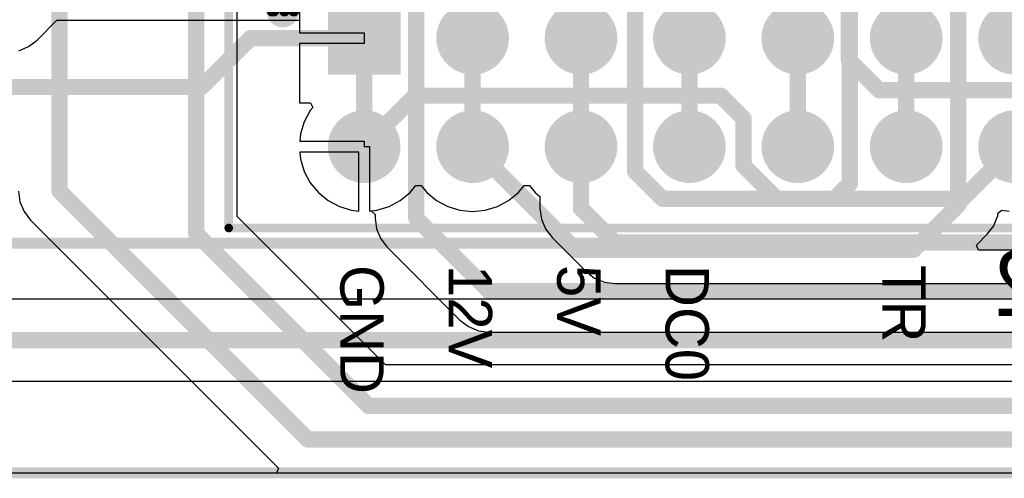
# Model space of a CAD drawing. Extents: x 2 to 5.35, y 2.27 to 3.73.
# Tile 5 of 14: x 3.07 to 3.98, y 2.27 to 2.69. Entities that reach past the tile are written whole.
import ezdxf

# ---------------------------------------------------------------- set-up
doc = ezdxf.new("R2010")
doc.units = 0
doc.layers.get('0').update_dxf_attribs({"linetype": 'CONTINUOUS'})
for name, color, linetype in [('BOTTOMLAYER', 5, 'CONTINUOUS'), ('BOTTOMOVERLAY', 54, 'CONTINUOUS'), ('BOTTOMSOLDER', 6, 'CONTINUOUS'), ('MULTILAYER', 9, 'CONTINUOUS'), ('TOPLAYER', 1, 'CONTINUOUS'), ('TOPOVERLAY', 2, 'CONTINUOUS'), ('TOPSOLDER', 216, 'CONTINUOUS')]:
    doc.layers.add(name, color=color, linetype=linetype)

# ---------------------------------------------------------------- blocks, each defined once
blk = doc.blocks.new('SIP7_2_B_17')
at = {"layer": 'BOTTOMLAYER', "const_width": 0.029528}
for points in [[(0.085236, 0, 1), (0.114764, 0, 1)], [(0.185236, 0, 1), (0.214764, 0, 1)], [(0.285236, 0, 1), (0.314764, 0, 1)], [(0.385236, 0, 1), (0.414764, 0, 1)], [(0.485236, 0, 1), (0.514764, 0, 1)], [(0.585236, 0, 1), (0.614764, 0, 1)], [(-0.014764, -0.1, 1), (0.014764, -0.1, 1)], [(0.085236, -0.1, 1), (0.114764, -0.1, 1)], [(0.185236, -0.1, 1), (0.214764, -0.1, 1)], [(0.285236, -0.1, 1), (0.314764, -0.1, 1)], [(0.385236, -0.1, 1), (0.414764, -0.1, 1)], [(0.485236, -0.1, 1), (0.514764, -0.1, 1)], [(0.585236, -0.1, 1), (0.614764, -0.1, 1)]]:
    blk.add_lwpolyline(points, format="xyb", close=True, dxfattribs=at)
at = {"layer": 'BOTTOMLAYER'}
blk.add_solid([(-0.029528, -0.029528), (0.029528, -0.029528), (-0.029528, 0.029528), (0.029528, 0.029528)], dxfattribs=at)
at = {"layer": 'BOTTOMOVERLAY'}
for points, const_width in [([(-0.126969, 0.075, 1), (-0.123032, 0.075, 1)], 0.003937), ([(-0.126969, 0.075, 1), (-0.123032, 0.075, 1)], 0.003937), ([(0.723032, 0.075, 1), (0.726969, 0.075, 1)], 0.003937), ([(0.723032, 0.075, 1), (0.726969, 0.075, 1)], 0.003937), ([(-0.065, 0.025, 1), (-0.085, 0.025, 1)], 0.01), ([(-0.0875, 0.025, 1), (-0.0825, 0.025, 1)], 0.005), ([(-0.073543, 0.025, 1), (-0.083386, 0.025, 1)], 0.01), ([(-0.085886, 0.025, 1), (-0.080886, 0.025, 1)], 0.005), ([(-0.076043, 0.025, 1), (-0.071043, 0.025, 1)], 0.005), ([(-0.0675, 0.025, 1), (-0.0625, 0.025, 1)], 0.005), ([(-0.126969, -0.175, 1), (-0.123032, -0.175, 1)], 0.003937), ([(-0.126969, -0.175, 1), (-0.123032, -0.175, 1)], 0.003937), ([(0.723032, -0.175, 1), (0.726969, -0.175, 1)], 0.003937), ([(0.723032, -0.175, 1), (0.726969, -0.175, 1)], 0.003937)]:
    blk.add_lwpolyline(points, format="xyb", close=True, dxfattribs=dict(at, const_width=const_width))
at = {"layer": 'BOTTOMOVERLAY', "const_width": 0.007874}
for points in [[(-0.125, -0.175), (-0.125, 0.075)], [(-0.125, 0.075), (0.725, 0.075)], [(0.725, -0.175), (0.725, 0.075)], [(-0.125, -0.175), (0.725, -0.175)]]:
    blk.add_lwpolyline(points, dxfattribs=at)
at = {"layer": 'BOTTOMSOLDER', "const_width": 0.033528}
for points in [[(0.083236, 0, 1), (0.116764, 0, 1)], [(0.183236, 0, 1), (0.216764, 0, 1)], [(0.283236, 0, 1), (0.316764, 0, 1)], [(0.383236, 0, 1), (0.416764, 0, 1)], [(0.483236, 0, 1), (0.516764, 0, 1)], [(0.583236, 0, 1), (0.616764, 0, 1)], [(-0.016764, -0.1, 1), (0.016764, -0.1, 1)], [(0.083236, -0.1, 1), (0.116764, -0.1, 1)], [(0.183236, -0.1, 1), (0.216764, -0.1, 1)], [(0.283236, -0.1, 1), (0.316764, -0.1, 1)], [(0.383236, -0.1, 1), (0.416764, -0.1, 1)], [(0.483236, -0.1, 1), (0.516764, -0.1, 1)], [(0.583236, -0.1, 1), (0.616764, -0.1, 1)]]:
    blk.add_lwpolyline(points, format="xyb", close=True, dxfattribs=at)
at = {"layer": 'BOTTOMSOLDER'}
blk.add_solid([(-0.033528, -0.033528), (0.033528, -0.033528), (-0.033528, 0.033528), (0.033528, 0.033528)], dxfattribs=at)
at = {"layer": 'MULTILAYER', "const_width": 0.029528}
for points in [[(0.085236, 0, 1), (0.114764, 0, 1)], [(0.185236, 0, 1), (0.214764, 0, 1)], [(0.285236, 0, 1), (0.314764, 0, 1)], [(0.385236, 0, 1), (0.414764, 0, 1)], [(0.485236, 0, 1), (0.514764, 0, 1)], [(0.585236, 0, 1), (0.614764, 0, 1)], [(-0.014764, -0.1, 1), (0.014764, -0.1, 1)], [(0.085236, -0.1, 1), (0.114764, -0.1, 1)], [(0.185236, -0.1, 1), (0.214764, -0.1, 1)], [(0.285236, -0.1, 1), (0.314764, -0.1, 1)], [(0.385236, -0.1, 1), (0.414764, -0.1, 1)], [(0.485236, -0.1, 1), (0.514764, -0.1, 1)], [(0.585236, -0.1, 1), (0.614764, -0.1, 1)]]:
    blk.add_lwpolyline(points, format="xyb", close=True, dxfattribs=at)
at = {"layer": 'MULTILAYER'}
blk.add_solid([(-0.029528, -0.029528), (0.029528, -0.029528), (-0.029528, 0.029528), (0.029528, 0.029528)], dxfattribs=at)
at = {"layer": 'TOPLAYER', "const_width": 0.029528}
for points in [[(0.085236, 0, 1), (0.114764, 0, 1)], [(0.185236, 0, 1), (0.214764, 0, 1)], [(0.285236, 0, 1), (0.314764, 0, 1)], [(0.385236, 0, 1), (0.414764, 0, 1)], [(0.485236, 0, 1), (0.514764, 0, 1)], [(0.585236, 0, 1), (0.614764, 0, 1)], [(-0.014764, -0.1, 1), (0.014764, -0.1, 1)], [(0.085236, -0.1, 1), (0.114764, -0.1, 1)], [(0.185236, -0.1, 1), (0.214764, -0.1, 1)], [(0.285236, -0.1, 1), (0.314764, -0.1, 1)], [(0.385236, -0.1, 1), (0.414764, -0.1, 1)], [(0.485236, -0.1, 1), (0.514764, -0.1, 1)], [(0.585236, -0.1, 1), (0.614764, -0.1, 1)]]:
    blk.add_lwpolyline(points, format="xyb", close=True, dxfattribs=at)
at = {"layer": 'TOPLAYER'}
blk.add_solid([(-0.029528, -0.029528), (0.029528, -0.029528), (-0.029528, 0.029528), (0.029528, 0.029528)], dxfattribs=at)
at = {"layer": 'TOPSOLDER', "const_width": 0.033528}
for points in [[(0.083236, 0, 1), (0.116764, 0, 1)], [(0.183236, 0, 1), (0.216764, 0, 1)], [(0.283236, 0, 1), (0.316764, 0, 1)], [(0.383236, 0, 1), (0.416764, 0, 1)], [(0.483236, 0, 1), (0.516764, 0, 1)], [(0.583236, 0, 1), (0.616764, 0, 1)], [(-0.016764, -0.1, 1), (0.016764, -0.1, 1)], [(0.083236, -0.1, 1), (0.116764, -0.1, 1)], [(0.183236, -0.1, 1), (0.216764, -0.1, 1)], [(0.283236, -0.1, 1), (0.316764, -0.1, 1)], [(0.383236, -0.1, 1), (0.416764, -0.1, 1)], [(0.483236, -0.1, 1), (0.516764, -0.1, 1)], [(0.583236, -0.1, 1), (0.616764, -0.1, 1)]]:
    blk.add_lwpolyline(points, format="xyb", close=True, dxfattribs=at)
at = {"layer": 'TOPSOLDER'}
blk.add_solid([(-0.033528, -0.033528), (0.033528, -0.033528), (-0.033528, 0.033528), (0.033528, 0.033528)], dxfattribs=at)

msp = doc.modelspace()

# ---------------------------------------------------------------- linework, layer by layer
at = {"layer": 'BOTTOMLAYER'}
for p, q in [((3.083277, 2.672255), (3.101583, 2.69056)), ((3.101583, 2.69056), (3.325473, 2.69056)), ((3.325473, 2.69056), (3.325473, 2.679)), ((3.075444, 2.666244), (3.083277, 2.672255)), ((3.325473, 2.679), (3.38501, 2.679)), ((3.38501, 2.679), (3.38501, 2.669)), ((3.066321, 2.662465), (3.075444, 2.666244)), ((3.38501, 2.669), (3.325473, 2.669)), ((3.325473, 2.669), (3.325473, 2.614473)), ((3.325473, 2.614473), (3.33536, 2.614473)), ((3.335265, 2.607232), (3.329738, 2.59689)), ((3.337498, 2.609952), (3.335265, 2.607232)), ((3.33536, 2.614473), (3.337498, 2.609952)), ((3.329738, 2.59689), (3.326334, 2.585669)), ((3.326334, 2.585669), (3.325677, 2.579)), ((3.325677, 2.579), (3.38501, 2.579)), ((3.38501, 2.579), (3.38501, 2.57401)), ((3.38501, 2.57401), (3.39, 2.57401)), ((3.39, 2.57401), (3.39, 2.514677)), ((3.38, 2.569), (3.325677, 2.569)), ((3.325677, 2.569), (3.326334, 2.562331)), ((3.326334, 2.562331), (3.329738, 2.55111)), ((3.38, 2.514677), (3.38, 2.569)), ((3.329738, 2.55111), (3.335265, 2.540768)), ((3.335265, 2.540768), (3.342704, 2.531704)), ((3.427296, 2.531704), (3.4325, 2.538045)), ((3.4325, 2.538045), (3.4375, 2.538045)), ((3.4375, 2.538045), (3.442704, 2.531704)), ((3.527296, 2.531704), (3.5325, 2.538045)), ((3.5325, 2.538045), (3.5375, 2.538045)), ((3.5375, 2.538045), (3.542704, 2.531704)), ((3.342704, 2.531704), (3.351768, 2.524265)), ((3.418232, 2.524265), (3.427296, 2.531704)), ((3.442704, 2.531704), (3.451768, 2.524265)), ((3.518232, 2.524265), (3.527296, 2.531704)), ((3.542704, 2.531704), (3.547176, 2.528034)), ((3.547176, 2.528034), (3.547176, 2.517)), ((3.351768, 2.524265), (3.36211, 2.518738)), ((3.36211, 2.518738), (3.373331, 2.515334)), ((3.396669, 2.515334), (3.40789, 2.518738)), ((3.40789, 2.518738), (3.418232, 2.524265)), ((3.451768, 2.524265), (3.46211, 2.518738)), ((3.46211, 2.518738), (3.473331, 2.515334)), ((3.496669, 2.515334), (3.50789, 2.518738)), ((3.50789, 2.518738), (3.518232, 2.524265)), ((3.547176, 2.517), (3.547176, 2.517)), ((3.547176, 2.517), (3.547176, 2.517)), ((3.547176, 2.517), (3.548465, 2.50721)), ((3.373331, 2.515334), (3.38, 2.514677)), ((3.39, 2.514677), (3.396669, 2.515334)), ((3.473331, 2.515334), (3.485, 2.514184)), ((3.485, 2.514184), (3.496669, 2.515334)), ((3.548465, 2.50721), (3.552244, 2.498088)), ((3.552244, 2.498088), (3.558255, 2.490255)), ((3.558255, 2.490255), (3.589733, 2.458777)), ((3.589733, 2.458777), (3.597566, 2.452766)), ((3.597566, 2.452766), (3.606689, 2.448987)), ((3.606689, 2.448987), (3.616478, 2.447698)), ((3.616478, 2.447698), (4.126697, 2.447698)), ((4.128697, 2.433346), (2.311145, 2.433346)), ((2.295478, 2.357698), (4.128697, 2.357698)), ((5.35, 2.273), (2.004, 2.273))]:
    msp.add_line(p, q, dxfattribs=at)
at = {"layer": 'BOTTOMLAYER', "const_width": 0.015}
for points in [[(3.685, 2.674), (3.685, 2.729)], [(3.832028, 2.653972), (3.832028, 2.733972)], [(3.585, 2.674), (3.585, 2.711)], [(3.235, 2.629), (3.28, 2.674)], [(3.28, 2.674), (3.385, 2.674)], [(3.832028, 2.653972), (3.86, 2.626)], [(3.008, 2.629), (3.235, 2.629)], [(3.385, 2.574), (3.432028, 2.621028)], [(3.432028, 2.621028), (3.713972, 2.621028)], [(3.713972, 2.621028), (3.735, 2.6)], [(3.86, 2.626), (4.0455, 2.626)], [(3.735, 2.5565), (3.735, 2.6)], [(3.585, 2.517), (3.585, 2.574)], [(3.937, 2.526), (3.985, 2.574)], [(3.735, 2.5565), (3.7655, 2.526)], [(3.7655, 2.526), (3.937, 2.526)], [(3.585, 2.517), (3.616478, 2.485522)], [(3.616478, 2.485522), (4.167, 2.485522)], [(2.295478, 2.395522), (4.169, 2.395522)]]:
    msp.add_lwpolyline(points, dxfattribs=at)
at = {"layer": 'BOTTOMLAYER', "const_width": 0.0075}
for points in [[(3.27625, 2.674, 1), (3.28375, 2.674, 1)], [(3.27625, 2.674, 1), (3.28375, 2.674, 1)], [(3.38125, 2.674, 1), (3.38875, 2.674, 1)], [(3.58125, 2.674, 1), (3.58875, 2.674, 1)], [(3.68125, 2.674, 1), (3.68875, 2.674, 1)], [(3.828278, 2.653972, 1), (3.835778, 2.653972, 1)], [(3.828278, 2.653972, 1), (3.835778, 2.653972, 1)], [(3.23125, 2.629, 1), (3.23875, 2.629, 1)], [(3.23125, 2.629, 1), (3.23875, 2.629, 1)], [(3.428278, 2.621028, 1), (3.435778, 2.621028, 1)], [(3.428278, 2.621028, 1), (3.435778, 2.621028, 1)], [(3.710222, 2.621028, 1), (3.717722, 2.621028, 1)], [(3.710222, 2.621028, 1), (3.717722, 2.621028, 1)], [(3.85625, 2.626, 1), (3.86375, 2.626, 1)], [(3.85625, 2.626, 1), (3.86375, 2.626, 1)], [(3.73125, 2.6, 1), (3.73875, 2.6, 1)], [(3.73125, 2.6, 1), (3.73875, 2.6, 1)], [(3.38125, 2.574, 1), (3.38875, 2.574, 1)], [(3.58125, 2.574, 1), (3.58875, 2.574, 1)], [(3.73125, 2.5565, 1), (3.73875, 2.5565, 1)], [(3.73125, 2.5565, 1), (3.73875, 2.5565, 1)], [(3.76175, 2.526, 1), (3.76925, 2.526, 1)], [(3.76175, 2.526, 1), (3.76925, 2.526, 1)], [(3.93325, 2.526, 1), (3.94075, 2.526, 1)], [(3.93325, 2.526, 1), (3.94075, 2.526, 1)], [(3.58125, 2.517, 1), (3.58875, 2.517, 1)], [(3.58125, 2.517, 1), (3.58875, 2.517, 1)], [(3.612728, 2.485522, 1), (3.620228, 2.485522, 1)], [(3.612728, 2.485522, 1), (3.620228, 2.485522, 1)]]:
    msp.add_lwpolyline(points, format="xyb", close=True, dxfattribs=at)
at = {"layer": 'TOPLAYER'}
for p, q in [((3.267824, 2.509667), (3.267824, 2.849697)), ((3.325473, 2.733528), (3.325473, 2.679)), ((3.325473, 2.679), (3.38501, 2.679)), ((3.38501, 2.679), (3.38501, 2.669)), ((3.38501, 2.669), (3.325473, 2.669)), ((3.325473, 2.669), (3.325473, 2.614473)), ((3.325473, 2.614473), (3.33536, 2.614473)), ((3.335265, 2.607232), (3.329738, 2.59689)), ((3.337498, 2.609952), (3.335265, 2.607232)), ((3.33536, 2.614473), (3.337498, 2.609952)), ((3.329738, 2.59689), (3.326334, 2.585669)), ((3.326334, 2.585669), (3.325677, 2.579)), ((3.325677, 2.579), (3.38501, 2.579)), ((3.38501, 2.579), (3.38501, 2.57401)), ((3.38501, 2.57401), (3.39, 2.57401)), ((3.39, 2.57401), (3.39, 2.514677)), ((3.38, 2.569), (3.325677, 2.569)), ((3.325677, 2.569), (3.326334, 2.562331)), ((3.326334, 2.562331), (3.329738, 2.55111)), ((3.38, 2.514677), (3.38, 2.569)), ((3.329738, 2.55111), (3.335265, 2.540768)), ((3.335265, 2.540768), (3.342704, 2.531704)), ((3.066176, 2.533), (3.067465, 2.52321)), ((3.342704, 2.531704), (3.351768, 2.524265)), ((3.067465, 2.52321), (3.071244, 2.514088)), ((3.351768, 2.524265), (3.36211, 2.518738)), ((3.36211, 2.518738), (3.373331, 2.515334)), ((3.071244, 2.514088), (3.077255, 2.506255)), ((3.404667, 2.372824), (3.267824, 2.509667)), ((3.373331, 2.515334), (3.38, 2.514677)), ((3.39, 2.514677), (3.391472, 2.514822)), ((3.391472, 2.514822), (3.395176, 2.511464)), ((3.395176, 2.511464), (3.395176, 2.508)), ((3.395176, 2.508), (3.396465, 2.49821)), ((3.965756, 2.501088), (3.968428, 2.507539)), ((3.968428, 2.507539), (3.969535, 2.51021)), ((3.969535, 2.51021), (3.96992, 2.513135)), ((3.96992, 2.513135), (3.973331, 2.515334)), ((3.973331, 2.515334), (3.98, 2.514677)), ((3.077255, 2.506255), (3.30589, 2.277619)), ((3.396465, 2.49821), (3.400244, 2.489088)), ((3.959745, 2.493255), (3.965756, 2.501088)), ((3.400244, 2.489088), (3.406255, 2.481255)), ((3.94982, 2.483329), (3.959745, 2.493255)), ((3.406255, 2.481255), (3.473369, 2.414141)), ((3.951733, 2.47871), (3.94982, 2.483329)), ((4.108631, 2.47871), (3.951733, 2.47871)), ((3.473369, 2.414141), (3.481202, 2.40813)), ((3.481202, 2.40813), (3.490324, 2.404351)), ((3.490324, 2.404351), (3.500114, 2.403062)), ((3.500114, 2.403062), (4.110726, 2.403062)), ((4.11437, 2.372824), (3.404667, 2.372824)), ((3.303977, 2.273), (2.004, 2.273)), ((3.30589, 2.277619), (3.303977, 2.273))]:
    msp.add_line(p, q, dxfattribs=at)
at = {"layer": 'TOPLAYER', "const_width": 0.015}
for points in [[(3.23, 2.494), (3.23, 2.89)], [(3.104, 2.533), (3.104, 2.854)], [(3.785, 2.674), (3.785, 2.821)], [(3.885, 2.674), (3.885, 2.785)], [(3.833, 2.54), (3.833, 2.77)], [(3.933, 2.52), (3.933, 2.744)], [(3.433, 2.508), (3.433, 2.722766)], [(3.635, 2.551), (3.635, 2.72)], [(3.385, 2.574), (3.385, 2.674)], [(3.485, 2.574), (3.485, 2.674)], [(3.585, 2.574), (3.585, 2.674)], [(3.685, 2.574), (3.685, 2.674)], [(3.785, 2.574), (3.785, 2.674)], [(3.885, 2.574), (3.885, 2.674)], [(3.885, 2.574), (3.885, 2.674)], [(3.485, 2.574), (3.58, 2.479)], [(3.635, 2.551), (3.66, 2.526)], [(3.819, 2.526), (3.833, 2.54)], [(3.104, 2.533), (3.333, 2.304)], [(3.66, 2.526), (3.819, 2.526)], [(3.892, 2.479), (3.933, 2.52)], [(3.433, 2.508), (3.500114, 2.440886)], [(3.23, 2.494), (3.389, 2.335)], [(3.58, 2.479), (3.892, 2.479)], [(3.500114, 2.440886), (4.444, 2.440886)], [(3.389, 2.335), (4.817, 2.335)], [(3.333, 2.304), (4.857, 2.304)]]:
    msp.add_lwpolyline(points, dxfattribs=at)
at = {"layer": 'TOPLAYER', "const_width": 0.0075}
for points in [[(3.38125, 2.674, 1), (3.38875, 2.674, 1)], [(3.48125, 2.674, 1), (3.48875, 2.674, 1)], [(3.58125, 2.674, 1), (3.58875, 2.674, 1)], [(3.68125, 2.674, 1), (3.68875, 2.674, 1)], [(3.78125, 2.674, 1), (3.78875, 2.674, 1)], [(3.78125, 2.674, 1), (3.78875, 2.674, 1)], [(3.88125, 2.674, 1), (3.88875, 2.674, 1)], [(3.88125, 2.674, 1), (3.88875, 2.674, 1)], [(3.88125, 2.674, 1), (3.88875, 2.674, 1)], [(3.38125, 2.574, 1), (3.38875, 2.574, 1)], [(3.48125, 2.574, 1), (3.48875, 2.574, 1)], [(3.48125, 2.574, 1), (3.48875, 2.574, 1)], [(3.58125, 2.574, 1), (3.58875, 2.574, 1)], [(3.68125, 2.574, 1), (3.68875, 2.574, 1)], [(3.78125, 2.574, 1), (3.78875, 2.574, 1)], [(3.88125, 2.574, 1), (3.88875, 2.574, 1)], [(3.88125, 2.574, 1), (3.88875, 2.574, 1)], [(3.63125, 2.551, 1), (3.63875, 2.551, 1)], [(3.63125, 2.551, 1), (3.63875, 2.551, 1)], [(3.82925, 2.54, 1), (3.83675, 2.54, 1)], [(3.82925, 2.54, 1), (3.83675, 2.54, 1)], [(3.10025, 2.533, 1), (3.10775, 2.533, 1)], [(3.10025, 2.533, 1), (3.10775, 2.533, 1)], [(3.65625, 2.526, 1), (3.66375, 2.526, 1)], [(3.65625, 2.526, 1), (3.66375, 2.526, 1)], [(3.81525, 2.526, 1), (3.82275, 2.526, 1)], [(3.81525, 2.526, 1), (3.82275, 2.526, 1)], [(3.92925, 2.52, 1), (3.93675, 2.52, 1)], [(3.92925, 2.52, 1), (3.93675, 2.52, 1)], [(3.42925, 2.508, 1), (3.43675, 2.508, 1)], [(3.42925, 2.508, 1), (3.43675, 2.508, 1)], [(3.22625, 2.494, 1), (3.23375, 2.494, 1)], [(3.22625, 2.494, 1), (3.23375, 2.494, 1)], [(3.57625, 2.479, 1), (3.58375, 2.479, 1)], [(3.57625, 2.479, 1), (3.58375, 2.479, 1)], [(3.88825, 2.479, 1), (3.89575, 2.479, 1)], [(3.88825, 2.479, 1), (3.89575, 2.479, 1)], [(3.496364, 2.440886, 1), (3.503864, 2.440886, 1)], [(3.496364, 2.440886, 1), (3.503864, 2.440886, 1)], [(3.38525, 2.335, 1), (3.39275, 2.335, 1)], [(3.38525, 2.335, 1), (3.39275, 2.335, 1)], [(3.32925, 2.304, 1), (3.33675, 2.304, 1)], [(3.32925, 2.304, 1), (3.33675, 2.304, 1)]]:
    msp.add_lwpolyline(points, format="xyb", close=True, dxfattribs=at)
at = {"layer": 'TOPOVERLAY', "const_width": 0.01}
for points in [[(2.109, 2.485), (5.242, 2.485)], [(2.003116, 2.273268), (5.349572, 2.273268)]]:
    msp.add_lwpolyline(points, dxfattribs=at)

# ---------------------------------------------------------------- block references
at = {"rotation": 360}
msp.add_blockref('SIP7_2_B_17', (3.385, 2.674), dxfattribs=at)

# ---------------------------------------------------------------- texts
at = {"layer": 'BOTTOMOVERLAY', "text_generation_flag": 2}
msp.add_text('J2', height=0.06, rotation=360, dxfattribs=at).set_placement((4.051, 2.418))
at = {"layer": 'TOPOVERLAY'}
for s, p in [('GND', (3.363007, 2.464874)), ('5V', (3.563007, 2.464874)), ('TR', (3.863007, 2.464874)), ('12V', (3.463007, 2.464874)), ('DC0', (3.663006, 2.464874))]:
    msp.add_text(s, height=0.04, rotation=270, dxfattribs=at).set_placement(p)

doc.saveas('drawing.dxf')
